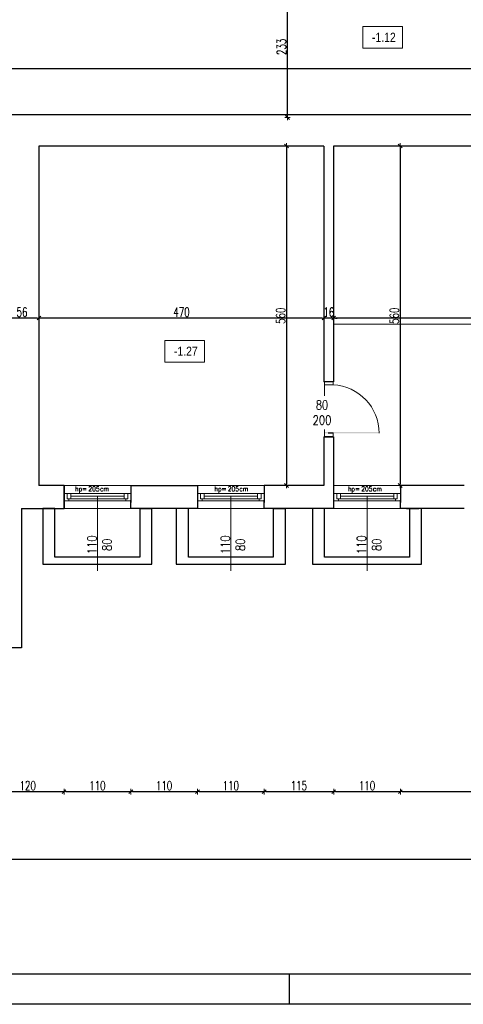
# Model space of a CAD drawing. Header units: millimetres. Extents: x 0 to 111311, y -48878 to -25280.
# Tile 49 of 244: x 69204 to 69935, y -32831 to -31207. Entities that reach past the tile are written whole.
import ezdxf

# ---------------------------------------------------------------- set-up
doc = ezdxf.new("R2010")
doc.units = ezdxf.units.MM
doc.linetypes.add('STRICHPUNKT', pattern=[0.5, 0.35, -0.05, 0.05, -0.05])
doc.layers.get('Defpoints').update_dxf_attribs({"color": 30})
doc.layers.add('e-cad_opisy', color=7, linetype='Continuous')
for name, color, linetype, lineweight in [('J 0.15', 40, 'Continuous', 15), ('J opisy', 7, 'Continuous', 9), ('J stolarka_okna', 144, 'Continuous', 0), ('J wymiary', 1, 'Continuous', 9), ('OPIS', 7, 'Continuous', 5), ('sciany', 252, 'Continuous', 30)]:
    doc.layers.add(name, color=color, linetype=linetype, lineweight=lineweight)
doc.styles.add('ADESK2', font='simplex', dxfattribs={"width": 0.7})
doc.styles.add('MtXpl_simplex_shx', font='simplex.shx')
doc.styles.get("Standard").update_dxf_attribs({"font": 'arial.ttf'})
doc.dimstyles.new('1-100', dxfattribs={"dimscale": 1.5, "dimtxt": 10, "dimasz": 2, "dimexe": 1, "dimexo": 1, "dimgap": 1.5, "dimtad": 1, "dimdec": 0, "dimrnd": 0.5, "dimdsep": 46, "dimtxsty": 'ADESK2', "dimblk": 'wymiar', "dimcen": -1, "dimdle": 5, "dimse1": 1, "dimse2": 1, "dimclrd": 256, "dimclre": 256, "dimclrt": 256, "dimadec": 0, "dimazin": 0, "dimtfac": 1, "dimtdec": 0, "dimtix": 1, "dimtmove": 0, "dimatfit": 3, "dimfxl": 20, "dimfxlon": 1, "dimtolj": 1, "dimtzin": 0, "dimarcsym": 0})

# ---------------------------------------------------------------- blocks, each defined once
blk = doc.blocks.new('A1_poziom')
at = {"ltscale": 0.8}
blk.add_line((481, 0), (481, 5), dxfattribs=at)
for points in [[(0, 0), (0, 297), (25, 297), (25, 594), (841, 594), (841, 0)], [(30, 5), (836, 5), (836, 589), (30, 589)]]:
    blk.add_lwpolyline(points, close=True)
blk = doc.blocks.new('wymiar')
for p, q in [((1.5, 0), (-1.5, 0)), ((1.06, 1.06), (-1.06, -1.06)), ((0, 1.5), (0, -1.5))]:
    blk.add_line(p, q)
blk = doc.blocks.new('*D2984')
at = {"layer": 'Defpoints', "color": 0, "ltscale": 4}
for p in [(69721.6, -31699.1), (69721.6, -31699.1), (70214.6, -31699.1)]:
    blk.add_point(p, dxfattribs=at)
at = {"layer": 'J wymiary', "lineweight": -2}
blk.add_line((70211.6, -31699.1), (69724.6, -31699.1), dxfattribs=at)
at = {"layer": 'J wymiary', "lineweight": -2, "ltscale": 4, "xscale": 3, "yscale": 3, "zscale": 3, "rotation": 180}
blk.add_blockref('wymiar', (69721.6, -31699.1), dxfattribs=at)
at = {"layer": 'J wymiary', "lineweight": -2, "ltscale": 4, "xscale": 3, "yscale": 3, "zscale": 3}
blk.add_blockref('wymiar', (70214.6, -31699.1), dxfattribs=at)
at = {"layer": 'J wymiary', "ltscale": 4, "insert": (69968.1, -31689.3), "char_height": 15, "attachment_point": 5, "style": 'ADESK2'}
blk.add_mtext('\\A1;493', dxfattribs=at)
blk = doc.blocks.new('*D2985')
at = {"layer": 'Defpoints', "color": 0, "ltscale": 4}
for p in [(69705.6, -31699.1), (69705.6, -31699.1), (69721.6, -31699.1)]:
    blk.add_point(p, dxfattribs=at)
at = {"layer": 'J wymiary', "lineweight": -2}
for p, q in [((69702.6, -31699.1), (69699.6, -31699.1)), ((69721.6, -31699.1), (69705.6, -31699.1)), ((69724.6, -31699.1), (69727.6, -31699.1))]:
    blk.add_line(p, q, dxfattribs=at)
at = {"layer": 'J wymiary', "lineweight": -2, "ltscale": 4, "xscale": 3, "yscale": 3, "zscale": 3}
blk.add_blockref('wymiar', (69705.6, -31699.1), dxfattribs=at)
at = {"layer": 'J wymiary', "lineweight": -2, "ltscale": 4, "xscale": 3, "yscale": 3, "zscale": 3, "rotation": 180}
blk.add_blockref('wymiar', (69721.6, -31699.1), dxfattribs=at)
at = {"layer": 'J wymiary', "ltscale": 4, "insert": (69713.6, -31689.3), "char_height": 15, "attachment_point": 5, "style": 'ADESK2'}
blk.add_mtext('\\A1;16', dxfattribs=at)
blk = doc.blocks.new('*D2986')
at = {"layer": 'Defpoints', "color": 0, "ltscale": 4}
for p in [(69235.5, -31699.1), (69235.5, -31699.1), (69705.6, -31699.1)]:
    blk.add_point(p, dxfattribs=at)
at = {"layer": 'J wymiary', "lineweight": -2}
blk.add_line((69702.6, -31699.1), (69238.5, -31699.1), dxfattribs=at)
at = {"layer": 'J wymiary', "lineweight": -2, "ltscale": 4, "xscale": 3, "yscale": 3, "zscale": 3, "rotation": 180}
blk.add_blockref('wymiar', (69235.5, -31699.1), dxfattribs=at)
at = {"layer": 'J wymiary', "lineweight": -2, "ltscale": 4, "xscale": 3, "yscale": 3, "zscale": 3}
blk.add_blockref('wymiar', (69705.6, -31699.1), dxfattribs=at)
at = {"layer": 'J wymiary', "ltscale": 4, "insert": (69470.6, -31689.3), "char_height": 15, "attachment_point": 5, "style": 'ADESK2'}
blk.add_mtext('\\A1;470', dxfattribs=at)
blk = doc.blocks.new('*D2987')
at = {"layer": 'Defpoints', "color": 0, "ltscale": 4}
for p in [(69179.5, -31699.1), (69179.5, -31699.1), (69235.5, -31699.1)]:
    blk.add_point(p, dxfattribs=at)
at = {"layer": 'J wymiary', "lineweight": -2}
blk.add_line((69232.5, -31699.1), (69182.5, -31699.1), dxfattribs=at)
at = {"layer": 'J wymiary', "lineweight": -2, "ltscale": 4, "xscale": 3, "yscale": 3, "zscale": 3, "rotation": 180}
blk.add_blockref('wymiar', (69179.5, -31699.1), dxfattribs=at)
at = {"layer": 'J wymiary', "lineweight": -2, "ltscale": 4, "xscale": 3, "yscale": 3, "zscale": 3}
blk.add_blockref('wymiar', (69235.5, -31699.1), dxfattribs=at)
at = {"layer": 'J wymiary', "ltscale": 4, "insert": (69207.5, -31689.3), "char_height": 15, "attachment_point": 5, "style": 'ADESK2'}
blk.add_mtext('\\A1;56', dxfattribs=at)
blk = doc.blocks.new('*D3063')
at = {"layer": 'Defpoints', "color": 0, "ltscale": 4}
for p in [(69705.6, -31415.3), (69643.8, -31975.3), (69705.6, -31975.3)]:
    blk.add_point(p, dxfattribs=at)
at = {"layer": 'J wymiary', "lineweight": -2}
blk.add_line((69643.8, -31418.3), (69643.8, -31972.3), dxfattribs=at)
at = {"layer": 'J wymiary', "lineweight": -2, "ltscale": 4, "xscale": 3, "yscale": 3, "zscale": 3}
for p, rotation in [((69643.8, -31415.3), 90), ((69643.8, -31975.3), 270)]:
    blk.add_blockref('wymiar', p, dxfattribs=dict(at, rotation=rotation))
at = {"layer": 'J wymiary', "ltscale": 4, "insert": (69634, -31695.3), "char_height": 15, "attachment_point": 5, "rotation": 90, "style": 'ADESK2'}
blk.add_mtext('\\A1;560', dxfattribs=at)
blk = doc.blocks.new('*D3064')
at = {"layer": 'Defpoints', "color": 0, "ltscale": 4}
for p in [(69721.6, -31415.3), (69721.6, -31975.3), (69831.3, -31975.3)]:
    blk.add_point(p, dxfattribs=at)
at = {"layer": 'J wymiary', "lineweight": -2}
blk.add_line((69831.3, -31418.3), (69831.3, -31972.3), dxfattribs=at)
at = {"layer": 'J wymiary', "lineweight": -2, "ltscale": 4, "xscale": 3, "yscale": 3, "zscale": 3}
for p, rotation in [((69831.3, -31415.3), 90), ((69831.3, -31975.3), 270)]:
    blk.add_blockref('wymiar', p, dxfattribs=dict(at, rotation=rotation))
at = {"layer": 'J wymiary', "ltscale": 4, "insert": (69821.6, -31695.3), "char_height": 15, "attachment_point": 5, "rotation": 90, "style": 'ADESK2'}
blk.add_mtext('\\A1;560', dxfattribs=at)
blk = doc.blocks.new('*D3072')
at = {"layer": 'Defpoints', "color": 0, "ltscale": 4}
for p in [(70612.6, -31287.4), (67624.6, -31298.3), (70612.6, -31298.3)]:
    blk.add_point(p, dxfattribs=at)
at = {"layer": 'J wymiary', "lineweight": -2}
blk.add_line((67627.6, -31287.4), (70609.6, -31287.4), dxfattribs=at)
at = {"layer": 'J wymiary', "lineweight": -2, "ltscale": 4, "xscale": 3, "yscale": 3, "zscale": 3, "rotation": 180}
blk.add_blockref('wymiar', (67624.6, -31287.4), dxfattribs=at)
at = {"layer": 'J wymiary', "lineweight": -2, "ltscale": 4, "xscale": 3, "yscale": 3, "zscale": 3}
blk.add_blockref('wymiar', (70612.6, -31287.4), dxfattribs=at)
at = {"layer": 'J wymiary', "ltscale": 4, "insert": (69118.6, -31277.6), "char_height": 15, "attachment_point": 5, "style": 'ADESK2'}
blk.add_mtext('\\A1;2988', dxfattribs=at)
blk = doc.blocks.new('*D3084')
at = {"layer": 'Defpoints', "color": 0, "ltscale": 4}
for p in [(69645.4, -31135.3), (69645.4, -31135.3), (69645.4, -31368.3)]:
    blk.add_point(p, dxfattribs=at)
at = {"layer": 'J wymiary', "lineweight": -2}
blk.add_line((69645.4, -31365.3), (69645.4, -31138.3), dxfattribs=at)
at = {"layer": 'J wymiary', "lineweight": -2, "ltscale": 4, "xscale": 3, "yscale": 3, "zscale": 3}
for p, rotation in [((69645.4, -31135.3), 90), ((69645.4, -31368.3), 270)]:
    blk.add_blockref('wymiar', p, dxfattribs=dict(at, rotation=rotation))
at = {"layer": 'J wymiary', "ltscale": 4, "insert": (69635.6, -31251.8), "char_height": 15, "attachment_point": 5, "rotation": 90, "style": 'ADESK2'}
blk.add_mtext('\\A1;233', dxfattribs=at)
blk = doc.blocks.new('*D3177')
at = {"layer": 'Defpoints', "color": 0, "ltscale": 4}
for p in [(69276.9, -32002.8), (69386.9, -32005.3), (69386.9, -32480.2)]:
    blk.add_point(p, dxfattribs=at)
at = {"layer": 'J wymiary', "lineweight": -2}
blk.add_line((69279.9, -32480.2), (69383.9, -32480.2), dxfattribs=at)
at = {"layer": 'J wymiary', "lineweight": -2, "ltscale": 4, "xscale": 3, "yscale": 3, "zscale": 3, "rotation": 180}
blk.add_blockref('wymiar', (69276.9, -32480.2), dxfattribs=at)
at = {"layer": 'J wymiary', "lineweight": -2, "ltscale": 4, "xscale": 3, "yscale": 3, "zscale": 3}
blk.add_blockref('wymiar', (69386.9, -32480.2), dxfattribs=at)
at = {"layer": 'J wymiary', "ltscale": 4, "insert": (69331.9, -32470.4), "char_height": 15, "attachment_point": 5, "style": 'ADESK2'}
blk.add_mtext('\\A1;110', dxfattribs=at)
blk = doc.blocks.new('*D3178')
at = {"layer": 'Defpoints', "color": 0, "ltscale": 4}
for p in [(69386.9, -32005.3), (69496.9, -32003.3), (69496.9, -32480.2)]:
    blk.add_point(p, dxfattribs=at)
at = {"layer": 'J wymiary', "lineweight": -2}
blk.add_line((69389.9, -32480.2), (69493.9, -32480.2), dxfattribs=at)
at = {"layer": 'J wymiary', "lineweight": -2, "ltscale": 4, "xscale": 3, "yscale": 3, "zscale": 3, "rotation": 180}
blk.add_blockref('wymiar', (69386.9, -32480.2), dxfattribs=at)
at = {"layer": 'J wymiary', "lineweight": -2, "ltscale": 4, "xscale": 3, "yscale": 3, "zscale": 3}
blk.add_blockref('wymiar', (69496.9, -32480.2), dxfattribs=at)
at = {"layer": 'J wymiary', "ltscale": 4, "insert": (69441.9, -32470.4), "char_height": 15, "attachment_point": 5, "style": 'ADESK2'}
blk.add_mtext('\\A1;110', dxfattribs=at)
blk = doc.blocks.new('*D3179')
at = {"layer": 'Defpoints', "color": 0, "ltscale": 4}
for p in [(69496.9, -32003.3), (69606.9, -32004.4), (69606.9, -32480.2)]:
    blk.add_point(p, dxfattribs=at)
at = {"layer": 'J wymiary', "lineweight": -2}
blk.add_line((69499.9, -32480.2), (69603.9, -32480.2), dxfattribs=at)
at = {"layer": 'J wymiary', "lineweight": -2, "ltscale": 4, "xscale": 3, "yscale": 3, "zscale": 3, "rotation": 180}
blk.add_blockref('wymiar', (69496.9, -32480.2), dxfattribs=at)
at = {"layer": 'J wymiary', "lineweight": -2, "ltscale": 4, "xscale": 3, "yscale": 3, "zscale": 3}
blk.add_blockref('wymiar', (69606.9, -32480.2), dxfattribs=at)
at = {"layer": 'J wymiary', "ltscale": 4, "insert": (69551.9, -32470.4), "char_height": 15, "attachment_point": 5, "style": 'ADESK2'}
blk.add_mtext('\\A1;110', dxfattribs=at)
blk = doc.blocks.new('*D3180')
at = {"layer": 'Defpoints', "color": 0, "ltscale": 4}
for p in [(69606.9, -32004.4), (69721.6, -32003.7), (69721.6, -32480.2)]:
    blk.add_point(p, dxfattribs=at)
at = {"layer": 'J wymiary', "lineweight": -2}
blk.add_line((69609.9, -32480.2), (69718.6, -32480.2), dxfattribs=at)
at = {"layer": 'J wymiary', "lineweight": -2, "ltscale": 4, "xscale": 3, "yscale": 3, "zscale": 3, "rotation": 180}
blk.add_blockref('wymiar', (69606.9, -32480.2), dxfattribs=at)
at = {"layer": 'J wymiary', "lineweight": -2, "ltscale": 4, "xscale": 3, "yscale": 3, "zscale": 3}
blk.add_blockref('wymiar', (69721.6, -32480.2), dxfattribs=at)
at = {"layer": 'J wymiary', "ltscale": 4, "insert": (69664.2, -32470.4), "char_height": 15, "attachment_point": 5, "style": 'ADESK2'}
blk.add_mtext('\\A1;115', dxfattribs=at)
blk = doc.blocks.new('*D3181')
at = {"layer": 'Defpoints', "color": 0, "ltscale": 4}
for p in [(69721.6, -32003.7), (69831.6, -32004), (69831.6, -32480.2)]:
    blk.add_point(p, dxfattribs=at)
at = {"layer": 'J wymiary', "lineweight": -2}
blk.add_line((69724.6, -32480.2), (69828.6, -32480.2), dxfattribs=at)
at = {"layer": 'J wymiary', "lineweight": -2, "ltscale": 4, "xscale": 3, "yscale": 3, "zscale": 3, "rotation": 180}
blk.add_blockref('wymiar', (69721.6, -32480.2), dxfattribs=at)
at = {"layer": 'J wymiary', "lineweight": -2, "ltscale": 4, "xscale": 3, "yscale": 3, "zscale": 3}
blk.add_blockref('wymiar', (69831.6, -32480.2), dxfattribs=at)
at = {"layer": 'J wymiary', "ltscale": 4, "insert": (69776.6, -32470.4), "char_height": 15, "attachment_point": 5, "style": 'ADESK2'}
blk.add_mtext('\\A1;110', dxfattribs=at)
blk = doc.blocks.new('*D3182')
at = {"layer": 'Defpoints', "color": 0, "ltscale": 4}
for p in [(69831.6, -32004), (70214.6, -32204.2), (70214.6, -32480.2)]:
    blk.add_point(p, dxfattribs=at)
at = {"layer": 'J wymiary', "lineweight": -2}
blk.add_line((69834.6, -32480.2), (70211.6, -32480.2), dxfattribs=at)
at = {"layer": 'J wymiary', "lineweight": -2, "ltscale": 4, "xscale": 3, "yscale": 3, "zscale": 3, "rotation": 180}
blk.add_blockref('wymiar', (69831.6, -32480.2), dxfattribs=at)
at = {"layer": 'J wymiary', "lineweight": -2, "ltscale": 4, "xscale": 3, "yscale": 3, "zscale": 3}
blk.add_blockref('wymiar', (70214.6, -32480.2), dxfattribs=at)
at = {"layer": 'J wymiary', "ltscale": 4, "insert": (70023.1, -32470.4), "char_height": 15, "attachment_point": 5, "style": 'ADESK2'}
blk.add_mtext('\\A1;383', dxfattribs=at)
blk = doc.blocks.new('*D3191')
at = {"layer": 'Defpoints', "color": 0, "ltscale": 4}
for p in [(69276.9, -32013.3), (69156.9, -32053.3), (69276.9, -32480.2)]:
    blk.add_point(p, dxfattribs=at)
at = {"layer": 'J wymiary', "lineweight": -2}
blk.add_line((69159.9, -32480.2), (69273.9, -32480.2), dxfattribs=at)
at = {"layer": 'J wymiary', "lineweight": -2, "ltscale": 4, "xscale": 3, "yscale": 3, "zscale": 3, "rotation": 180}
blk.add_blockref('wymiar', (69156.9, -32480.2), dxfattribs=at)
at = {"layer": 'J wymiary', "lineweight": -2, "ltscale": 4, "xscale": 3, "yscale": 3, "zscale": 3}
blk.add_blockref('wymiar', (69276.9, -32480.2), dxfattribs=at)
at = {"layer": 'J wymiary', "ltscale": 4, "insert": (69216.9, -32470.4), "char_height": 15, "attachment_point": 5, "style": 'ADESK2'}
blk.add_mtext('\\A1;120', dxfattribs=at)
blk = doc.blocks.new('*D3192')
at = {"layer": 'Defpoints', "color": 0, "ltscale": 4}
for p in [(66579.6, -32290.3), (71286.6, -32291.4), (71286.6, -32591.6)]:
    blk.add_point(p, dxfattribs=at)
at = {"layer": 'J wymiary', "lineweight": -2}
blk.add_line((66582.6, -32591.6), (71283.6, -32591.6), dxfattribs=at)
at = {"layer": 'J wymiary', "lineweight": -2, "ltscale": 4, "xscale": 3, "yscale": 3, "zscale": 3, "rotation": 180}
blk.add_blockref('wymiar', (66579.6, -32591.6), dxfattribs=at)
at = {"layer": 'J wymiary', "lineweight": -2, "ltscale": 4, "xscale": 3, "yscale": 3, "zscale": 3}
blk.add_blockref('wymiar', (71286.6, -32591.6), dxfattribs=at)
at = {"layer": 'J wymiary', "ltscale": 4, "insert": (68933.1, -32581.9), "char_height": 15, "attachment_point": 5, "style": 'ADESK2'}
blk.add_mtext('\\A1;4707', dxfattribs=at)

msp = doc.modelspace()

# ---------------------------------------------------------------- linework, layer by layer
at = {"layer": 'J 0.15', "lineweight": 5}
msp.add_line((70214.586, -31709.284), (69721.586, -31709.284), dxfattribs=at)
at = {"layer": 'J opisy'}
msp.add_line((69676.92, -31850.613), (69726.92, -31850.613), dxfattribs=at)
at = {"layer": 'J opisy', "linetype": 'Continuous', "lineweight": 9}
for p, q in [((69331.877, -31992.784), (69331.877, -32115.784)), ((69551.877, -31992.784), (69551.877, -32115.784)), ((69776.586, -31992.784), (69776.586, -32115.784))]:
    msp.add_line(p, q, dxfattribs=at)
at = {"layer": 'J stolarka_okna'}
for p, q in [((69706.586, -31804.185), (69720.586, -31804.185)), ((69706.586, -31809.185), (69706.586, -31804.185)), ((69720.586, -31804.185), (69706.586, -31804.185)), ((69706.586, -31889.185), (69706.586, -31809.185)), ((69706.586, -31809.185), (69720.586, -31809.185)), ((69720.586, -31804.185), (69720.586, -31809.185)), ((69706.586, -31894.185), (69706.586, -31889.185)), ((69706.586, -31894.185), (69720.586, -31894.185)), ((69712.586, -31889.185), (69720.586, -31889.185)), ((69720.586, -31888.234), (69720.586, -31894.185))]:
    msp.add_line(p, q, dxfattribs=at)
at = {"layer": 'J stolarka_okna', "linetype": 'Continuous', "lineweight": 9}
for p, q in [((69386.877, -31975.284), (69276.877, -31975.284)), ((69496.877, -31975.284), (69606.877, -31975.284)), ((69831.347, -31975.284), (69721.586, -31975.284)), ((69386.877, -31988.284), (69276.877, -31988.284)), ((69276.877, -31988.284), (69276.877, -32000.284)), ((69287.877, -31988.284), (69281.877, -31988.284)), ((69281.877, -31988.284), (69281.877, -31997.284)), ((69287.877, -31988.284), (69287.877, -31997.284)), ((69375.877, -31992.784), (69287.877, -31992.784)), ((69381.877, -31988.284), (69375.877, -31988.284)), ((69375.877, -31988.284), (69375.877, -31997.284)), ((69381.877, -31988.284), (69381.877, -31997.284)), ((69386.877, -31988.284), (69386.877, -32000.284)), ((69606.877, -31988.284), (69496.877, -31988.284)), ((69496.877, -31988.284), (69496.877, -32000.284)), ((69507.877, -31988.284), (69501.877, -31988.284)), ((69501.877, -31988.284), (69501.877, -31997.284)), ((69507.877, -31988.284), (69507.877, -31997.284)), ((69595.877, -31992.784), (69507.877, -31992.784)), ((69601.877, -31988.284), (69595.877, -31988.284)), ((69595.877, -31988.284), (69595.877, -31997.284)), ((69601.877, -31988.284), (69601.877, -31997.284)), ((69606.877, -31988.284), (69606.877, -32000.284)), ((69831.586, -31988.284), (69721.586, -31988.284)), ((69721.586, -31988.284), (69721.586, -32000.284)), ((69732.586, -31988.284), (69726.586, -31988.284)), ((69726.586, -31988.284), (69726.586, -31997.284)), ((69732.586, -31988.284), (69732.586, -31997.284)), ((69820.586, -31992.784), (69732.586, -31992.784)), ((69826.586, -31988.284), (69820.586, -31988.284)), ((69820.586, -31988.284), (69820.586, -31997.284)), ((69826.586, -31988.284), (69826.586, -31997.284)), ((69831.586, -31988.284), (69831.586, -32000.284)), ((69386.877, -32000.284), (69276.877, -32000.284)), ((69287.877, -31997.284), (69281.877, -31997.284)), ((69284.877, -31997.284), (69284.877, -32000.284)), ((69375.877, -31997.284), (69287.877, -31997.284)), ((69381.877, -31997.284), (69375.877, -31997.284)), ((69378.877, -31997.284), (69378.877, -32000.284)), ((69606.877, -32000.284), (69496.877, -32000.284)), ((69507.877, -31997.284), (69501.877, -31997.284)), ((69504.877, -31997.284), (69504.877, -32000.284)), ((69595.877, -31997.284), (69507.877, -31997.284)), ((69601.877, -31997.284), (69595.877, -31997.284)), ((69598.877, -31997.284), (69598.877, -32000.284)), ((69831.586, -32000.284), (69721.586, -32000.284)), ((69732.586, -31997.284), (69726.586, -31997.284)), ((69729.586, -31997.284), (69729.586, -32000.284)), ((69820.586, -31997.284), (69732.586, -31997.284)), ((69826.586, -31997.284), (69820.586, -31997.284)), ((69823.586, -31997.284), (69823.586, -32000.284)), ((69276.877, -32013.284), (69386.877, -32013.284)), ((69606.877, -32013.284), (69496.877, -32013.284)), ((69831.586, -32013.284), (69721.586, -32013.284))]:
    msp.add_line(p, q, dxfattribs=at)
at = {"layer": 'J stolarka_okna'}
msp.add_arc((69716.59, -31889.081), 79.996, 0, 87.136758, dxfattribs=at)
msp.add_solid([(69796.586, -31886.956), (69796.586, -31889.081), (69706.586, -31886.956), (69706.586, -31888.956)], dxfattribs=at)
at = {"layer": 'OPIS'}
for points in [[(69835.024, -31254.063), (69769.77, -31254.063), (69769.77, -31218.09), (69835.024, -31218.09)], [(69508.335, -31771.906), (69443.081, -31771.906), (69443.081, -31735.933), (69508.335, -31735.933)]]:
    msp.add_lwpolyline(points, close=True, dxfattribs=at)
at = {"layer": 'sciany'}
for p, q in [((68954.586, -31363.284), (69975.303, -31363.284)), ((69705.586, -31415.284), (69235.53, -31415.284)), ((69235.53, -31415.284), (69235.53, -31975.284)), ((69705.586, -31415.284), (69705.586, -31804.185)), ((70045.586, -31415.284), (69721.586, -31415.284)), ((69721.586, -31415.284), (69721.586, -31804.185)), ((69721.586, -31804.185), (69705.586, -31804.185)), ((69705.586, -31895.185), (69705.586, -31975.284)), ((69705.586, -31895.185), (69721.586, -31895.185)), ((69721.586, -31895.185), (69721.586, -31975.284)), ((69276.877, -31975.284), (69235.53, -31975.284)), ((69276.877, -32013.284), (69276.877, -31975.284)), ((69276.877, -31975.284), (69276.877, -32013.284)), ((69276.877, -32013.284), (69276.877, -31975.284)), ((69386.877, -31975.284), (69386.877, -32003.284)), ((69386.877, -31975.284), (69496.877, -31975.284)), ((69496.877, -31975.284), (69496.877, -32013.284)), ((69606.877, -31975.284), (69606.877, -32003.284)), ((69705.586, -31975.284), (69606.877, -31975.284)), ((69721.586, -31975.284), (69721.586, -32013.284)), ((69831.586, -31975.284), (69831.586, -32003.284)), ((69936.877, -31975.284), (69831.586, -31975.284)), ((69386.877, -31994.284), (69386.877, -31999.284)), ((69606.877, -31994.284), (69606.877, -31999.284)), ((69831.586, -31994.284), (69831.586, -31999.284)), ((69386.877, -32013.284), (69386.877, -31999.284)), ((69606.877, -32013.284), (69606.877, -31999.284)), ((69831.586, -32013.284), (69831.586, -31999.284)), ((69206.877, -32013.284), (69206.877, -32243.284)), ((69206.877, -32013.284), (69276.877, -32013.284)), ((69261.877, -32013.284), (69241.877, -32013.284)), ((69241.877, -32013.284), (69241.877, -32093.284)), ((69261.877, -32093.284), (69261.877, -32013.284)), ((69496.877, -32013.284), (69386.877, -32013.284)), ((69401.877, -32013.284), (69401.877, -32093.284)), ((69401.877, -32013.284), (69421.877, -32013.284)), ((69421.877, -32105.284), (69421.877, -32013.284)), ((69481.877, -32013.284), (69461.877, -32013.284)), ((69461.877, -32013.284), (69461.877, -32093.284)), ((69481.877, -32093.284), (69481.877, -32013.284)), ((69721.586, -32013.284), (69606.877, -32013.284)), ((69621.877, -32013.284), (69621.877, -32093.284)), ((69621.877, -32013.284), (69641.877, -32013.284)), ((69641.877, -32105.284), (69641.877, -32013.284)), ((69701.877, -32013.284), (69681.877, -32013.284)), ((69686.586, -32013.284), (69686.586, -32093.284)), ((69706.586, -32093.284), (69706.586, -32013.284)), ((69936.877, -32013.284), (69831.586, -32013.284)), ((69841.877, -32013.284), (69861.877, -32013.284)), ((69846.586, -32013.284), (69846.586, -32093.284)), ((69866.586, -32105.284), (69866.586, -32013.284)), ((69921.877, -32013.284), (69901.877, -32013.284)), ((69241.877, -32093.284), (69241.877, -32105.284)), ((69241.877, -32105.284), (69401.877, -32105.284)), ((69401.877, -32093.284), (69261.877, -32093.284)), ((69401.877, -32105.284), (69421.877, -32105.284)), ((69461.877, -32093.284), (69461.877, -32105.284)), ((69461.877, -32105.284), (69621.877, -32105.284)), ((69621.877, -32093.284), (69481.877, -32093.284)), ((69621.877, -32105.284), (69641.877, -32105.284)), ((69686.586, -32093.284), (69686.586, -32105.284)), ((69686.586, -32105.284), (69846.586, -32105.284)), ((69846.586, -32093.284), (69706.586, -32093.284)), ((69846.586, -32105.284), (69866.586, -32105.284)), ((69206.877, -32243.284), (69156.877, -32243.284))]:
    msp.add_line(p, q, dxfattribs=at)
at = {"layer": 'sciany', "linetype": 'STRICHPUNKT'}
msp.add_line((69712.586, -31888.234), (69720.586, -31888.234), dxfattribs=at)

# ---------------------------------------------------------------- block references
at = {"layer": 'e-cad_opisy', "ltscale": 4, "xscale": 10, "yscale": 10, "zscale": 10}
msp.add_blockref('A1_poziom', (64838.495, -32831.019), dxfattribs=at)

# ---------------------------------------------------------------- texts
at = {"layer": 'J opisy', "style": 'MtXpl_simplex_shx', "width": 0.9}
for s, p in [('hp=', (69295.076, -31984.79)), ('205', (69317.019, -31984.79)), ('hp=', (69524.989, -31984.79)), ('205', (69546.932, -31984.79)), ('hp=', (69745.139, -31984.79)), ('205', (69767.082, -31984.79)), ('cm', (69336.219, -31984.79)), ('cm', (69566.132, -31984.79)), ('cm', (69786.282, -31984.79))]:
    msp.add_text(s, height=8, dxfattribs=at).set_placement(p)
at = {"layer": 'J opisy', "char_height": 15, "width": 30.20626, "attachment_point": 5, "rotation": 90, "line_spacing_factor": 0.771429}
for insert in [(69335.308, -32072.996), (69555.308, -32072.996), (69780.017, -32072.996)]:
    msp.add_mtext('\\pxsm1;{\\Fsimplex|c238;\\W0.8;110\\Fsimplex|c0;\\P\\Fsimplex|c238;80}', dxfattribs=dict(at, insert=insert))
at = {"layer": 'OPIS', "char_height": 15, "width": 48.75, "attachment_point": 5, "line_spacing_factor": 0.857143}
for s, insert in [('{\\fArial Narrow|b0|i0|c238|p34;-1.12}', (69804.429, -31235.963)), ('{\\fArial Narrow|b0|i0|c238|p34;-1.27}', (69477.74, -31753.806))]:
    msp.add_mtext(s, dxfattribs=dict(at, insert=insert))

# ---------------------------------------------------------------- dimensions: what is measured, and where the dimension line sits
at = {"layer": 'J wymiary'}
for base, p1, p2, picture, middle in [((69645.354, -31135.284), (69645.354, -31368.284), (69645.354, -31135.284), '*D3084', (69635.604, -31251.784)), ((69643.791, -31975.284), (69705.586, -31415.284), (69705.586, -31975.284), '*D3063', (69634.041, -31695.284)), ((69831.347, -31975.284), (69721.586, -31415.284), (69721.586, -31975.284), '*D3064', (69821.597, -31695.284))]:
    dim = msp.add_linear_dim(base=base, p1=p1, p2=p2, angle=90, dimstyle='1-100', dxfattribs=at)
    dim.commit()
    dim.dimension.update_dxf_attribs({"geometry": picture, "text_midpoint": middle})
for base, p1, p2, picture, middle in [((70612.586, -31287.395), (67624.586, -31298.284), (70612.586, -31298.284), '*D3072', (69118.586, -31277.645)), ((69179.53, -31699.056), (69235.53, -31699.056), (69179.53, -31699.056), '*D2987', (69207.53, -31689.306)), ((69235.53, -31699.056), (69705.586, -31699.056), (69235.53, -31699.056), '*D2986', (69470.558, -31689.306)), ((69705.586, -31699.056), (69721.586, -31699.056), (69705.586, -31699.056), '*D2985', (69713.586, -31689.306)), ((69721.586, -31699.056), (70214.586, -31699.056), (69721.586, -31699.056), '*D2984', (69968.086, -31689.306))]:
    dim = msp.add_linear_dim(base=base, p1=p1, p2=p2, dimstyle='1-100', dxfattribs=at)
    dim.commit()
    dim.dimension.update_dxf_attribs({"geometry": picture, "text_midpoint": middle})
for base, p1, p2, picture, middle in [((69386.877, -32480.161), (69276.877, -32002.815), (69386.877, -32005.333), '*D3177', (69331.877, -32470.411)), ((69496.877, -32480.161), (69386.877, -32005.333), (69496.877, -32003.334), '*D3178', (69441.877, -32470.411)), ((69606.877, -32480.161), (69496.877, -32003.334), (69606.877, -32004.373), '*D3179', (69551.877, -32470.411)), ((69721.586, -32480.161), (69606.877, -32004.373), (69721.586, -32003.681), '*D3180', (69664.232, -32470.411)), ((69831.586, -32480.161), (69721.586, -32003.681), (69831.586, -32004.027), '*D3181', (69776.586, -32470.411)), ((70214.586, -32480.161), (69831.586, -32004.027), (70214.586, -32204.243), '*D3182', (70023.086, -32470.411)), ((69276.877, -32480.161), (69156.877, -32053.284), (69276.877, -32013.284), '*D3191', (69216.877, -32470.411)), ((71286.586, -32591.632), (66579.586, -32290.284), (71286.586, -32291.358), '*D3192', (68933.086, -32581.882))]:
    dim = msp.add_linear_dim(base=base, p1=p1, p2=p2, dimstyle='1-100', override={"dimblk": 'wymiar'}, dxfattribs=at)
    dim.commit()
    dim.dimension.update_dxf_attribs({"geometry": picture, "text_midpoint": middle})

# ---------------------------------------------------------------- next in the draw order: texts
at = {"layer": 'J opisy', "insert": (69702.353, -31854.944), "char_height": 15, "width": 85.22639, "attachment_point": 5, "rotation": 0.004545, "line_spacing_factor": 0.771429, "bg_fill": 2}
msp.add_mtext('\\pxsm1;{\\Fsimplex.shx|c238;\\W0.8;80\\P200}', dxfattribs=at)

doc.saveas('drawing.dxf')
